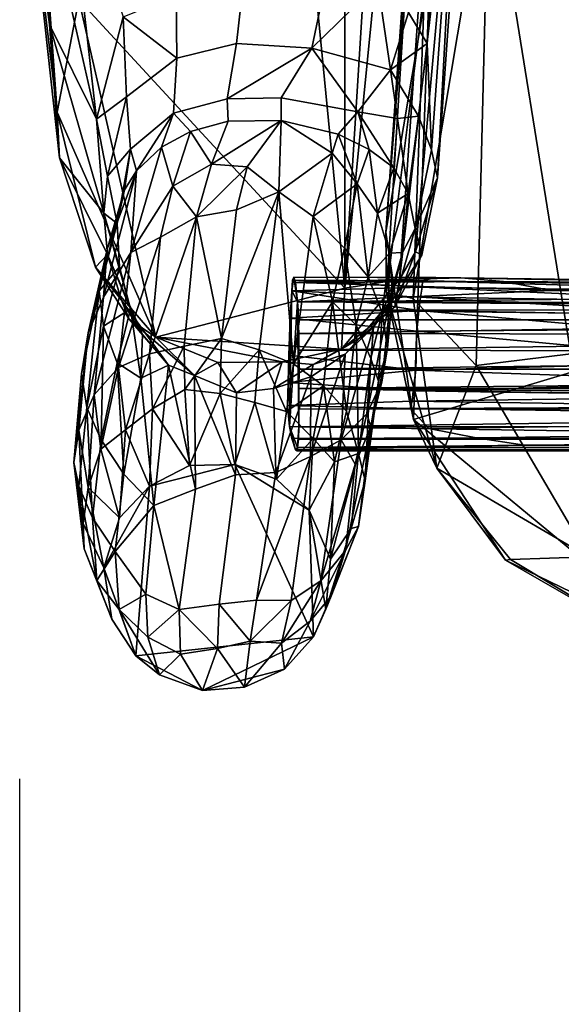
# Model space of a CAD drawing. Header units: millimetres. Extents: x -340 to 340, y -278 to 398.
# Tile 2 of 41: x -340 to -276, y -163 to -47. Entities that reach past the tile are written whole.
import ezdxf

# ---------------------------------------------------------------- set-up
doc = ezdxf.new("R2010")
doc.units = ezdxf.units.MM
doc.layers.add('Layer 01', color=7, linetype='Continuous', true_color=0x000000)
doc.styles.add('Default', font='arial.ttf')
doc.dimstyles.new('Default', dxfattribs={"dimscale": 10, "dimtxt": 2.5, "dimasz": 3, "dimexe": 1, "dimexo": 0.5, "dimgap": 0.8, "dimtad": 1, "dimtoh": 1, "dimzin": 1, "dimdsep": 46, "dimtxsty": 'Default', "dimcen": 2.5, "dimadec": 1, "dimazin": 1, "dimtfac": 1, "dimtdec": 4, "dimtix": 1, "dimtofl": 0, "dimtmove": 1, "dimatfit": 3, "dimfxl": 1, "dimtolj": 1, "dimtzin": 1, "dimarcsym": 0})

# ---------------------------------------------------------------- blocks, each defined once
blk = doc.blocks.new('*D1')
at = {"layer": 'Defpoints', "color": 0}
for p in [(-340.04, -131.34), (340.16, -131.34), (340.16, -268.34)]:
    blk.add_point(p, dxfattribs=at)
at = {"layer": 'Layer 01', "color": 0, "lineweight": -2}
for p, q in [((-340.04, -136.34), (-340.04, -278.34)), ((340.16, -136.34), (340.16, -278.34)), ((-310.04, -268.34), (310.16, -268.34))]:
    blk.add_line(p, q, dxfattribs=at)
at = {"layer": 'Layer 01', "color": 0}
for points in [[(-310.04, -263.34), (-310.04, -273.34), (-340.04, -268.34)], [(310.16, -273.34), (310.16, -263.34), (340.16, -268.34)]]:
    blk.add_solid(points, dxfattribs=at)
at = {"layer": 'Layer 01', "color": 0, "insert": (0.06, -247.58), "char_height": 25, "attachment_point": 5, "style": 'Default'}
blk.add_mtext('\\A1;680.20', dxfattribs=at)

msp = doc.modelspace()

# ---------------------------------------------------------------- linework, layer by layer
at = {"layer": 'Layer 01'}
for points in [[(-301.969, 58.17, 658.342), (-301.897, -78.745, 658.347), (-286.986, 159.279, 656.692)], [(-301.897, -78.745, 658.347), (-280.476, 137.17, 655.439), (-286.986, 159.279, 656.692)], [(-292.206, -50.031, 638.254), (-294.42, -46.373, 635.548), (-281.402, 142.078, 634.065), (-279.789, 135.3, 636.675)], [(-280.476, 137.17, 655.439), (-301.897, -78.745, 658.347), (-295.448, -77.732, 657.106)], [(-280.476, 137.17, 655.439), (-295.448, -77.732, 657.106), (-288.368, -17.009, 655.275)], [(-279.789, 135.3, 636.675), (-284.48, 36.874, 642.342), (-292.206, -50.031, 638.254)], [(-301.969, 58.17, 658.342), (-306.932, -26.895, 659.02), (-301.897, -78.745, 658.347)], [(-291.716, -62.517, 640.492), (-292.206, -50.031, 638.254), (-284.48, 36.874, 642.342)], [(-291.021, -65.775, 645.642), (-291.716, -62.517, 640.492), (-284.48, 36.874, 642.342), (-285.169, 17.201, 648.505)], [(-285.169, 17.201, 648.505), (-288.368, -17.009, 655.275), (-291.021, -65.775, 645.642)], [(-297.076, -72.181, 441.381), (-290.816, 6.892, 435.088), (-291.927, -41.331, 436.055)], [(-290.816, 6.892, 435.088), (-297.076, -72.181, 441.381), (-292.915, -14.069, 452.237)], [(-206.374, 0.216, 426.152), (-195.03, -64.575, 428.19), (-293.808, -94.168, 439.185), (-291.927, -41.331, 436.055)], [(-273.734, -4.292, 471.048), (-284.945, -26.885, 469.026), (-275.348, -86.45, 477.383)], [(-339.541, -25.272, 657.927), (-335.64, -58.093, 659), (-339.103, -9.445, 659.881)], [(-335.64, -58.093, 659), (-333.107, -44.849, 659.924), (-339.103, -9.445, 659.881)], [(-296.977, -79.231, 458.96), (-292.915, -14.069, 452.237), (-297.076, -72.181, 441.381)], [(-292.516, -43.547, 463.612), (-292.915, -14.069, 452.237), (-296.977, -79.231, 458.96)], [(-288.368, -17.009, 655.275), (-295.448, -77.732, 657.106), (-293.6, -74.493, 655.489)], [(-288.368, -17.009, 655.275), (-293.6, -74.493, 655.489), (-291.021, -65.775, 645.642)], [(-335.37, -63.463, 656.884), (-339.541, -25.272, 657.927), (-336.558, -47.793, 651.049)], [(-336.558, -47.793, 651.049), (-339.541, -25.272, 657.927), (-337.872, -28.738, 649.246)], [(-335.37, -63.463, 656.884), (-335.64, -58.093, 659), (-339.541, -25.272, 657.927)], [(-331.033, -58.899, 640.624), (-337.872, -28.738, 649.246), (-334.722, -26.163, 642.919)], [(-327.9, -46.914, 636.114), (-331.033, -58.899, 640.624), (-334.722, -26.163, 642.919)], [(-333.107, -44.849, 659.924), (-301.897, -78.745, 658.347), (-306.932, -26.895, 659.02)], [(-284.945, -26.885, 469.026), (-292.516, -43.547, 463.612), (-293.88, -79.943, 465.698)], [(-284.945, -26.885, 469.026), (-293.88, -79.943, 465.698), (-286.471, -87.819, 472.678)], [(-275.348, -86.45, 477.383), (-284.945, -26.885, 469.026), (-286.471, -87.819, 472.678)], [(-336.558, -47.793, 651.049), (-337.872, -28.738, 649.246), (-331.033, -58.899, 640.624)], [(-297.076, -72.181, 441.381), (-291.927, -41.331, 436.055), (-293.808, -94.168, 439.185)], [(-314.581, -50.014, 629.115), (-321.613, -51.733, 630.337), (-321.678, -44.409, 632.651), (-313.822, -43.046, 631.541)], [(-304.315, -43.614, 631.628), (-305.748, -50.585, 629.109), (-314.581, -50.014, 629.115), (-313.822, -43.046, 631.541)], [(-304.315, -43.614, 631.628), (-298.023, -42.975, 633.712), (-305.748, -50.585, 629.109)], [(-298.023, -42.975, 633.712), (-296.512, -53.135, 632.082), (-305.748, -50.585, 629.109)], [(-298.023, -42.975, 633.712), (-294.42, -46.373, 635.548), (-296.512, -53.135, 632.082)], [(-292.516, -43.547, 463.612), (-296.977, -79.231, 458.96), (-293.88, -79.943, 465.698)], [(-324.056, -84.511, 658.399), (-333.107, -44.849, 659.924), (-335.64, -58.093, 659)], [(-324.056, -84.511, 658.399), (-301.897, -78.745, 658.347), (-333.107, -44.849, 659.924)], [(-327.9, -46.914, 636.114), (-321.678, -44.409, 632.651), (-321.613, -51.733, 630.337)], [(-331.033, -58.899, 640.624), (-327.9, -46.914, 636.114), (-327.494, -56.291, 633.856)], [(-327.494, -56.291, 633.856), (-327.9, -46.914, 636.114), (-321.613, -51.733, 630.337)], [(-294.42, -46.373, 635.548), (-292.206, -50.031, 638.254), (-296.512, -53.135, 632.082)], [(-331.033, -58.899, 640.624), (-330.179, -69.951, 641.691), (-336.558, -47.793, 651.049)], [(-335.37, -63.463, 656.884), (-336.558, -47.793, 651.049), (-330.179, -69.951, 641.691)], [(-314.581, -50.014, 629.115), (-315.699, -56.521, 622.08), (-321.986, -58.198, 623.389), (-321.613, -51.733, 630.337)], [(-314.581, -50.014, 629.115), (-305.748, -50.585, 629.109), (-315.699, -56.521, 622.08)], [(-305.748, -50.585, 629.109), (-309.36, -56.4, 621.859), (-315.699, -56.521, 622.08)], [(-305.748, -50.585, 629.109), (-300.364, -58.036, 624.331), (-309.36, -56.4, 621.859)], [(-300.364, -58.036, 624.331), (-305.748, -50.585, 629.109), (-296.512, -53.135, 632.082)], [(-292.206, -50.031, 638.254), (-293.241, -58.565, 635.469), (-296.512, -53.135, 632.082)], [(-292.206, -50.031, 638.254), (-291.716, -62.517, 640.492), (-293.241, -58.565, 635.469)], [(-321.986, -58.198, 623.389), (-327.026, -62.424, 626.975), (-327.494, -56.291, 633.856), (-321.613, -51.733, 630.337)], [(-295.715, -58.848, 629.176), (-300.364, -58.036, 624.331), (-296.512, -53.135, 632.082)], [(-295.715, -58.848, 629.176), (-296.512, -53.135, 632.082), (-293.241, -58.565, 635.469)], [(-329.74, -65.614, 636.919), (-331.033, -58.899, 640.624), (-327.494, -56.291, 633.856)], [(-327.494, -56.291, 633.856), (-327.026, -62.424, 626.975), (-329.74, -65.614, 636.919)], [(-319.993, -60.354, 614.36), (-321.986, -58.198, 623.389), (-315.699, -56.521, 622.08), (-315.584, -59.126, 614.262)], [(-315.584, -59.126, 614.262), (-315.699, -56.521, 622.08), (-309.36, -56.4, 621.859), (-309.372, -59.054, 613.851)], [(-309.36, -56.4, 621.859), (-300.364, -58.036, 624.331), (-302.68, -60.682, 615.432), (-309.372, -59.054, 613.851)], [(-324.056, -84.511, 658.399), (-335.64, -58.093, 659), (-331.139, -76.26, 657.443)], [(-335.37, -63.463, 656.884), (-331.139, -76.26, 657.443), (-335.64, -58.093, 659)], [(-331.033, -58.899, 640.624), (-329.74, -65.614, 636.919), (-330.179, -69.951, 641.691)], [(-327.026, -62.424, 626.975), (-321.986, -58.198, 623.389), (-326.334, -64.955, 616.424)], [(-321.986, -58.198, 623.389), (-323.385, -62.191, 614.799), (-326.334, -64.955, 616.424)], [(-321.986, -58.198, 623.389), (-319.993, -60.354, 614.36), (-323.385, -62.191, 614.799)], [(-302.68, -60.682, 615.432), (-300.364, -58.036, 624.331), (-299.029, -62.459, 616.182)], [(-296.134, -64.605, 619.383), (-299.029, -62.459, 616.182), (-300.364, -58.036, 624.331)], [(-295.715, -58.848, 629.176), (-296.134, -64.605, 619.383), (-300.364, -58.036, 624.331)], [(-296.134, -64.605, 619.383), (-295.715, -58.848, 629.176), (-294.467, -67.629, 622.759)], [(-295.715, -58.848, 629.176), (-293.241, -58.565, 635.469), (-294.467, -67.629, 622.759)], [(-294.467, -67.629, 622.759), (-293.241, -58.565, 635.469), (-291.716, -62.517, 640.492), (-293.632, -71.721, 625.042)], [(-317.531, -64.171, 513.502), (-319.993, -60.354, 614.36), (-315.584, -59.126, 614.262)], [(-315.584, -59.126, 614.262), (-309.372, -59.054, 613.851), (-317.531, -64.171, 513.502)], [(-317.531, -64.171, 513.502), (-309.372, -59.054, 613.851), (-313.339, -64.501, 497.776)], [(-313.339, -64.501, 497.776), (-309.372, -59.054, 613.851), (-309.62, -67.421, 454.689)], [(-309.372, -59.054, 613.851), (-303.373, -62.908, 580.454), (-309.62, -67.421, 454.689)], [(-309.372, -59.054, 613.851), (-302.68, -60.682, 615.432), (-303.373, -62.908, 580.454)], [(-319.993, -60.354, 614.36), (-322.07, -66.757, 495.311), (-323.385, -62.191, 614.799)], [(-317.531, -64.171, 513.502), (-322.07, -66.757, 495.311), (-319.993, -60.354, 614.36)], [(-302.68, -60.682, 615.432), (-300.447, -66.515, 557.382), (-303.373, -62.908, 580.454)], [(-302.68, -60.682, 615.432), (-299.029, -62.459, 616.182), (-300.447, -66.515, 557.382)], [(-326.983, -74.545, 406.569), (-323.385, -62.191, 614.799), (-322.07, -66.757, 495.311)], [(-326.334, -64.955, 616.424), (-323.385, -62.191, 614.799), (-326.983, -74.545, 406.569)], [(-329.727, -74.784, 645.276), (-335.37, -63.463, 656.884), (-330.179, -69.951, 641.691)], [(-331.139, -76.26, 657.443), (-335.37, -63.463, 656.884), (-329.727, -74.784, 645.276)], [(-328.61, -71.148, 621.829), (-329.74, -65.614, 636.919), (-327.026, -62.424, 626.975)], [(-327.026, -62.424, 626.975), (-327.73, -67.209, 619.094), (-328.61, -71.148, 621.829)], [(-327.026, -62.424, 626.975), (-326.334, -64.955, 616.424), (-327.73, -67.209, 619.094)], [(-303.373, -62.908, 580.454), (-305.6, -70.322, 436.106), (-309.62, -67.421, 454.689)], [(-303.373, -62.908, 580.454), (-300.447, -66.515, 557.382), (-305.6, -70.322, 436.106)], [(-300.447, -66.515, 557.382), (-299.029, -62.459, 616.182), (-298.064, -69.951, 551.495)], [(-296.134, -64.605, 619.383), (-298.064, -69.951, 551.495), (-299.029, -62.459, 616.182)], [(-291.716, -62.517, 640.492), (-291.021, -65.775, 645.642), (-293.632, -71.721, 625.042)], [(-317.531, -64.171, 513.502), (-319.298, -70.378, 405.025), (-322.07, -66.757, 495.311)], [(-313.339, -64.501, 497.776), (-319.298, -70.378, 405.025), (-317.531, -64.171, 513.502)], [(-313.339, -64.501, 497.776), (-314.596, -69.544, 410.11), (-319.298, -70.378, 405.025)], [(-313.339, -64.501, 497.776), (-309.62, -67.421, 454.689), (-314.596, -69.544, 410.11)], [(-294.467, -67.629, 622.759), (-298.064, -69.951, 551.495), (-296.134, -64.605, 619.383)], [(-167.183, -126.776, 425.734), (-260.917, -121.369, 436.358), (-293.808, -94.168, 439.185), (-195.03, -64.575, 428.19)], [(-326.334, -64.955, 616.424), (-330.209, -79.805, 380.732), (-329.785, -74.176, 537.385)], [(-326.983, -74.545, 406.569), (-330.209, -79.805, 380.732), (-326.334, -64.955, 616.424)], [(-328.61, -71.148, 621.829), (-330.179, -69.951, 641.691), (-329.74, -65.614, 636.919)], [(-329.785, -74.176, 537.385), (-327.73, -67.209, 619.094), (-326.334, -64.955, 616.424)], [(-292.862, -74.886, 644.002), (-293.632, -71.721, 625.042), (-291.021, -65.775, 645.642)], [(-292.862, -74.886, 644.002), (-291.021, -65.775, 645.642), (-293.6, -74.493, 655.489)], [(-322.07, -66.757, 495.311), (-323.532, -72.77, 393.098), (-326.983, -74.545, 406.569)], [(-319.298, -70.378, 405.025), (-323.532, -72.77, 393.098), (-322.07, -66.757, 495.311)], [(-300.447, -66.515, 557.382), (-301.927, -74.059, 422.793), (-305.6, -70.322, 436.106)], [(-301.927, -74.059, 422.793), (-300.447, -66.515, 557.382), (-299.155, -77.421, 427.28)], [(-299.155, -77.421, 427.28), (-300.447, -66.515, 557.382), (-298.064, -69.951, 551.495)], [(-330.7, -79.055, 530.94), (-328.61, -71.148, 621.829), (-327.73, -67.209, 619.094)], [(-329.785, -74.176, 537.385), (-330.7, -79.055, 530.94), (-327.73, -67.209, 619.094)], [(-316.352, -84.664, 178.704), (-309.62, -67.421, 454.689), (-311.929, -85.984, 169.535)], [(-314.596, -69.544, 410.11), (-309.62, -67.421, 454.689), (-316.352, -84.664, 178.704)], [(-307.913, -87.628, 171.202), (-311.929, -85.984, 169.535), (-309.62, -67.421, 454.689)], [(-307.913, -87.628, 171.202), (-309.62, -67.421, 454.689), (-305.6, -70.322, 436.106)], [(-294.467, -67.629, 622.759), (-296.644, -74.65, 540.686), (-298.064, -69.951, 551.495)], [(-294.467, -67.629, 622.759), (-295.133, -74.562, 592.241), (-296.644, -74.65, 540.686)], [(-293.632, -71.721, 625.042), (-295.133, -74.562, 592.241), (-294.467, -67.629, 622.759)], [(-327.026, -81.169, 621.567), (-329.727, -74.784, 645.276), (-330.179, -69.951, 641.691)], [(-328.305, -76.242, 620.231), (-327.026, -81.169, 621.567), (-330.179, -69.951, 641.691)], [(-328.305, -76.242, 620.231), (-330.179, -69.951, 641.691), (-328.61, -71.148, 621.829)], [(-319.298, -70.378, 405.025), (-324.809, -86.458, 183.411), (-323.532, -72.77, 393.098)], [(-319.298, -70.378, 405.025), (-320.731, -85.542, 173.899), (-324.809, -86.458, 183.411)], [(-319.298, -70.378, 405.025), (-316.352, -84.664, 178.704), (-320.731, -85.542, 173.899)], [(-319.298, -70.378, 405.025), (-314.596, -69.544, 410.11), (-316.352, -84.664, 178.704)], [(-305.6, -70.322, 436.106), (-303.344, -80.353, 325.793), (-307.913, -87.628, 171.202)], [(-305.6, -70.322, 436.106), (-301.927, -74.059, 422.793), (-303.344, -80.353, 325.793)], [(-296.644, -74.65, 540.686), (-299.155, -77.421, 427.28), (-298.064, -69.951, 551.495)], [(-328.305, -76.242, 620.231), (-328.61, -71.148, 621.829), (-330.7, -79.055, 530.94)], [(-323.532, -72.77, 393.098), (-324.809, -86.458, 183.411), (-328.423, -88.046, 199.077)], [(-328.423, -88.046, 199.077), (-326.983, -74.545, 406.569), (-323.532, -72.77, 393.098)], [(-297.076, -72.181, 441.381), (-293.808, -94.168, 439.185), (-296.977, -79.231, 458.96)], [(-296.431, -79.279, 592.321), (-295.133, -74.562, 592.241), (-293.632, -71.721, 625.042), (-295.83, -79.438, 623.486)], [(-292.862, -74.886, 644.002), (-295.83, -79.438, 623.486), (-293.632, -71.721, 625.042)], [(-331.987, -83.992, 381.359), (-329.785, -74.176, 537.385), (-330.209, -79.805, 380.732)], [(-330.7, -79.055, 530.94), (-329.785, -74.176, 537.385), (-331.987, -83.992, 381.359)], [(-331.295, -91.26, 205.234), (-326.983, -74.545, 406.569), (-328.423, -88.046, 199.077)], [(-326.983, -74.545, 406.569), (-331.295, -91.26, 205.234), (-330.209, -79.805, 380.732)], [(-331.139, -76.26, 657.443), (-329.727, -74.784, 645.276), (-328.106, -80.151, 647.766)], [(-325.618, -84.182, 623.514), (-328.106, -80.151, 647.766), (-329.727, -74.784, 645.276)], [(-327.026, -81.169, 621.567), (-325.618, -84.182, 623.514), (-329.727, -74.784, 645.276)], [(-300.557, -83.099, 338.827), (-303.344, -80.353, 325.793), (-301.927, -74.059, 422.793)], [(-300.557, -83.099, 338.827), (-301.927, -74.059, 422.793), (-299.155, -77.421, 427.28)], [(-297.496, -81.634, 427.707), (-299.155, -77.421, 427.28), (-296.644, -74.65, 540.686)], [(-296.891, -85.781, 435.845), (-297.496, -81.634, 427.707), (-296.644, -74.65, 540.686)], [(-296.292, -79.462, 532.781), (-296.891, -85.781, 435.845), (-296.644, -74.65, 540.686)], [(-296.292, -79.462, 532.781), (-296.644, -74.65, 540.686), (-295.133, -74.562, 592.241)], [(-296.292, -79.462, 532.781), (-295.133, -74.562, 592.241), (-296.431, -79.279, 592.321)], [(-296.027, -80.938, 654.561), (-293.6, -74.493, 655.489), (-295.448, -77.732, 657.106)], [(-296.027, -80.938, 654.561), (-292.862, -74.886, 644.002), (-293.6, -74.493, 655.489)], [(-296.027, -80.938, 654.561), (-295.83, -79.438, 623.486), (-292.862, -74.886, 644.002)], [(-327.202, -82.378, 655.601), (-331.139, -76.26, 657.443), (-328.106, -80.151, 647.766)], [(-327.202, -82.378, 655.601), (-324.056, -84.511, 658.399), (-331.139, -76.26, 657.443)], [(-328.305, -76.242, 620.231), (-330.7, -79.055, 530.94), (-330.203, -83.216, 534.225)], [(-330.203, -83.216, 534.225), (-327.026, -81.169, 621.567), (-328.305, -76.242, 620.231)], [(-300.557, -83.099, 338.827), (-299.155, -77.421, 427.28), (-297.496, -81.634, 427.707), (-298.818, -86.977, 343.927)], [(-307.859, -77.432, 425.078), (-308.121, -79.073, 438.11), (-308.032, -77.803, 435.375)], [(-307.859, -77.432, 425.078), (-307.437, -80.329, 391.583), (-308.121, -79.073, 438.11)], [(-308.121, -79.073, 438.11), (-292.795, -78.609, 437.009), (-308.032, -77.803, 435.375)], [(-308.032, -77.803, 435.375), (-292.783, -77.862, 435.134), (-291.204, -77.509, 428.855), (-307.859, -77.432, 425.078)], [(-292.795, -78.609, 437.009), (-292.783, -77.862, 435.134), (-308.032, -77.803, 435.375)], [(-288.26, -77.532, 420.278), (-307.685, -78.077, 411.908), (-307.859, -77.432, 425.078)], [(-307.859, -77.432, 425.078), (-291.204, -77.509, 428.855), (-288.26, -77.532, 420.278)], [(-307.859, -77.432, 425.078), (-307.685, -78.077, 411.908), (-307.437, -80.329, 391.583)], [(-307.685, -78.077, 411.908), (-288.26, -77.532, 420.278), (-283.244, -77.978, 412.487)], [(-307.685, -78.077, 411.908), (-283.244, -77.978, 412.487), (-277.611, -79.005, 402.194)], [(-307.685, -78.077, 411.908), (-277.611, -79.005, 402.194), (-307.437, -80.329, 391.583)], [(-302.26, -85.905, 657.516), (-295.448, -77.732, 657.106), (-301.897, -78.745, 658.347)], [(-295.448, -77.732, 657.106), (-302.26, -85.905, 657.516), (-296.027, -80.938, 654.561)], [(-292.795, -78.609, 437.009), (-246.578, -79.244, 429.219), (-292.783, -77.862, 435.134)], [(-292.783, -77.862, 435.134), (-249.827, -78.537, 428.319), (-249.539, -78.281, 426.426), (-291.204, -77.509, 428.855)], [(-249.827, -78.537, 428.319), (-292.783, -77.862, 435.134), (-246.578, -79.244, 429.219)], [(-235.97, -78.253, 421.387), (-288.26, -77.532, 420.278), (-291.204, -77.509, 428.855), (-249.539, -78.281, 426.426)], [(-288.26, -77.532, 420.278), (-235.97, -78.253, 421.387), (-220.7, -78.42, 412.855), (-283.244, -77.978, 412.487)], [(-210.91, -78.808, 406.166), (-277.611, -79.005, 402.194), (-283.244, -77.978, 412.487), (-220.7, -78.42, 412.855)], [(-332.153, -92.753, 383.013), (-330.7, -79.055, 530.94), (-332.773, -88.812, 375.733)], [(-332.773, -88.812, 375.733), (-330.7, -79.055, 530.94), (-331.987, -83.992, 381.359)], [(-332.153, -92.753, 383.013), (-330.203, -83.216, 534.225), (-330.7, -79.055, 530.94)], [(-302.26, -85.905, 657.516), (-301.897, -78.745, 658.347), (-324.056, -84.511, 658.399)], [(-308.61, -92.504, 436.796), (-308.121, -79.073, 438.11), (-308.373, -94.974, 424.392)], [(-308.278, -82.246, 439.481), (-308.121, -79.073, 438.11), (-308.61, -92.504, 436.796)], [(-308.373, -94.974, 424.392), (-308.121, -79.073, 438.11), (-307.437, -80.329, 391.583)], [(-308.278, -82.246, 439.481), (-293.205, -81.374, 438.841), (-308.121, -79.073, 438.11)], [(-308.121, -79.073, 438.11), (-293.013, -79.784, 438.118), (-292.795, -78.609, 437.009)], [(-308.121, -79.073, 438.11), (-293.205, -81.374, 438.841), (-293.013, -79.784, 438.118)], [(-277.611, -79.005, 402.194), (-218.103, -79.507, 398.455), (-307.437, -80.329, 391.583)], [(-307.437, -80.329, 391.583), (-218.103, -79.507, 398.455), (-125.858, -80.638, 389.105)], [(-295.83, -79.438, 623.486), (-296.027, -80.938, 654.561), (-300.15, -84.612, 626.828)], [(-295.83, -79.438, 623.486), (-300.15, -84.612, 626.828), (-298.531, -83.317, 596.592)], [(-296.431, -79.279, 592.321), (-299.318, -93.492, 449.877), (-297.529, -89.721, 443.267)], [(-299.318, -93.492, 449.877), (-296.431, -79.279, 592.321), (-298.531, -83.317, 596.592)], [(-298.531, -83.317, 596.592), (-296.431, -79.279, 592.321), (-295.83, -79.438, 623.486)], [(-296.891, -85.781, 435.845), (-296.292, -79.462, 532.781), (-296.431, -79.279, 592.321), (-297.529, -89.721, 443.267)], [(-293.88, -79.943, 465.698), (-296.977, -79.231, 458.96), (-291.104, -99.855, 463.169)], [(-291.104, -99.855, 463.169), (-296.977, -79.231, 458.96), (-293.808, -94.168, 439.185)], [(-293.013, -79.784, 438.118), (-255.684, -80.326, 431.654), (-292.795, -78.609, 437.009)], [(-246.578, -79.244, 429.219), (-292.795, -78.609, 437.009), (-255.684, -80.326, 431.654)], [(-218.103, -79.507, 398.455), (-277.611, -79.005, 402.194), (-210.91, -78.808, 406.166)], [(-331.987, -83.992, 381.359), (-330.209, -79.805, 380.732), (-331.295, -91.26, 205.234), (-333.114, -95.411, 208.383)], [(-327.202, -82.378, 655.601), (-328.106, -80.151, 647.766), (-322.575, -87.761, 618.465)], [(-325.618, -84.182, 623.514), (-322.575, -87.761, 618.465), (-328.106, -80.151, 647.766)], [(-308.373, -94.974, 424.392), (-307.437, -80.329, 391.583), (-307.282, -95.016, 377.027)], [(-303.344, -80.353, 325.793), (-304.402, -90.208, 173.815), (-307.913, -87.628, 171.202)], [(-307.356, -81.292, 385.725), (-307.437, -80.329, 391.583), (-143.179, -81.47, 384.509)], [(-307.437, -80.329, 391.583), (-125.858, -80.638, 389.105), (-143.179, -81.47, 384.509)], [(-307.345, -82.459, 381.777), (-307.296, -86.022, 376.618), (-307.437, -80.329, 391.583)], [(-307.437, -80.329, 391.583), (-307.296, -86.022, 376.618), (-307.282, -95.016, 377.027)], [(-307.345, -82.459, 381.777), (-307.437, -80.329, 391.583), (-307.356, -81.292, 385.725)], [(-304.402, -90.208, 173.815), (-303.344, -80.353, 325.793), (-301.683, -93.167, 182.257)], [(-301.683, -93.167, 182.257), (-303.344, -80.353, 325.793), (-300.557, -83.099, 338.827)], [(-293.88, -79.943, 465.698), (-291.104, -99.855, 463.169), (-286.471, -87.819, 472.678)], [(-254.464, -82.03, 432.165), (-293.013, -79.784, 438.118), (-293.205, -81.374, 438.841)], [(-255.684, -80.326, 431.654), (-293.013, -79.784, 438.118), (-254.464, -82.03, 432.165)], [(-330.203, -83.216, 534.225), (-328.611, -87.493, 533.865), (-327.026, -81.169, 621.567)], [(-325.82, -89.31, 558.774), (-327.026, -81.169, 621.567), (-328.611, -87.493, 533.865)], [(-325.618, -84.182, 623.514), (-327.026, -81.169, 621.567), (-325.82, -89.31, 558.774)], [(-293.415, -83.8, 439.261), (-293.205, -81.374, 438.841), (-308.278, -82.246, 439.481)], [(-209.732, -82.477, 381.446), (-307.345, -82.459, 381.777), (-307.356, -81.292, 385.725)], [(-307.356, -81.292, 385.725), (-143.179, -81.47, 384.509), (-209.732, -82.477, 381.446)], [(-302.26, -85.905, 657.516), (-300.15, -84.612, 626.828), (-296.027, -80.938, 654.561)], [(-297.496, -81.634, 427.707), (-297.945, -89.647, 372.728), (-298.818, -86.977, 343.927)], [(-296.891, -85.781, 435.845), (-297.945, -89.647, 372.728), (-297.496, -81.634, 427.707)], [(-267.939, -83.611, 434.727), (-293.205, -81.374, 438.841), (-293.415, -83.8, 439.261)], [(-254.464, -82.03, 432.165), (-293.205, -81.374, 438.841), (-267.939, -83.611, 434.727)], [(-327.202, -82.378, 655.601), (-322.575, -87.761, 618.465), (-319.512, -89.009, 623.076)], [(-319.512, -89.009, 623.076), (-324.056, -84.511, 658.399), (-327.202, -82.378, 655.601)], [(-308.537, -89.814, 439.031), (-308.278, -82.246, 439.481), (-308.61, -92.504, 436.796)], [(-308.537, -89.814, 439.031), (-308.437, -86.617, 439.645), (-308.278, -82.246, 439.481)], [(-308.437, -86.617, 439.645), (-293.567, -88.363, 439.065), (-293.415, -83.8, 439.261), (-308.278, -82.246, 439.481)], [(-209.732, -82.477, 381.446), (-307.284, -84.075, 378.713), (-307.345, -82.459, 381.777)], [(-307.345, -82.459, 381.777), (-307.284, -84.075, 378.713), (-307.296, -86.022, 376.618)], [(-183.691, -84.257, 378.348), (-307.284, -84.075, 378.713), (-209.732, -82.477, 381.446)], [(-300.557, -83.099, 338.827), (-300.276, -98.146, 166.048), (-301.683, -93.167, 182.257)], [(-300.557, -83.099, 338.827), (-298.818, -86.977, 343.927), (-300.276, -98.146, 166.048)], [(-333.696, -99.214, 213.958), (-331.987, -83.992, 381.359), (-333.114, -95.411, 208.383)], [(-331.987, -83.992, 381.359), (-333.696, -99.214, 213.958), (-332.773, -88.812, 375.733)], [(-330.203, -83.216, 534.225), (-332.153, -92.753, 383.013), (-330.487, -96.528, 389.317)], [(-330.487, -96.528, 389.317), (-328.611, -87.493, 533.865), (-330.203, -83.216, 534.225)], [(-325.618, -84.182, 623.514), (-325.82, -89.31, 558.774), (-322.575, -87.761, 618.465)], [(-307.296, -86.022, 376.618), (-307.284, -84.075, 378.713), (-183.691, -84.257, 378.348)], [(-307.296, -86.022, 376.618), (-183.691, -84.257, 378.348), (-149.894, -86.274, 376.34)], [(-301.839, -86.468, 600.24), (-302.331, -96.533, 457.229), (-298.531, -83.317, 596.592)], [(-298.531, -83.317, 596.592), (-302.331, -96.533, 457.229), (-299.318, -93.492, 449.877)], [(-301.839, -86.468, 600.24), (-298.531, -83.317, 596.592), (-300.15, -84.612, 626.828)], [(-293.415, -83.8, 439.261), (-293.567, -88.363, 439.065), (-255.138, -87.362, 432.615)], [(-267.939, -83.611, 434.727), (-293.415, -83.8, 439.261), (-255.138, -87.362, 432.615)], [(-302.26, -85.905, 657.516), (-324.056, -84.511, 658.399), (-309.22, -87.391, 657.134)], [(-324.056, -84.511, 658.399), (-316.77, -87.47, 655.353), (-309.22, -87.391, 657.134)], [(-316.77, -87.47, 655.353), (-324.056, -84.511, 658.399), (-319.512, -89.009, 623.076)], [(-316.352, -84.664, 178.704), (-320.672, -90.636, 105.077), (-320.731, -85.542, 173.899)], [(-316.517, -91.112, 92.77), (-320.672, -90.636, 105.077), (-316.352, -84.664, 178.704)], [(-311.929, -85.984, 169.535), (-316.517, -91.112, 92.77), (-316.352, -84.664, 178.704)], [(-300.15, -84.612, 626.828), (-302.26, -85.905, 657.516), (-305.596, -87.709, 630.176)], [(-305.596, -87.709, 630.176), (-301.839, -86.468, 600.24), (-300.15, -84.612, 626.828)], [(-324.809, -86.458, 183.411), (-327.635, -95.359, 93.786), (-328.423, -88.046, 199.077)], [(-324.809, -86.458, 183.411), (-324.457, -92.906, 95.084), (-327.635, -95.359, 93.786)], [(-320.731, -85.542, 173.899), (-324.457, -92.906, 95.084), (-324.809, -86.458, 183.411)], [(-320.672, -90.636, 105.077), (-324.457, -92.906, 95.084), (-320.731, -85.542, 173.899)], [(-316.517, -91.112, 92.77), (-311.929, -85.984, 169.535), (-312.461, -92.143, 88.451)], [(-308.71, -93.217, 95.296), (-312.461, -92.143, 88.451), (-311.929, -85.984, 169.535)], [(-307.913, -87.628, 171.202), (-308.71, -93.217, 95.296), (-311.929, -85.984, 169.535)], [(-309.22, -87.391, 657.134), (-305.596, -87.709, 630.176), (-302.26, -85.905, 657.516)], [(-308.537, -89.814, 439.031), (-293.567, -88.363, 439.065), (-308.437, -86.617, 439.645)], [(-307.26, -88.245, 375.503), (-307.296, -86.022, 376.618), (-149.894, -86.274, 376.34)], [(-307.282, -95.016, 377.027), (-307.296, -86.022, 376.618), (-307.273, -90.5, 375.242)], [(-307.273, -90.5, 375.242), (-307.296, -86.022, 376.618), (-307.26, -88.245, 375.503)], [(-86.644, -88.243, 375.422), (-307.26, -88.245, 375.503), (-149.894, -86.274, 376.34)], [(-302.331, -96.533, 457.229), (-301.839, -86.468, 600.24), (-305.909, -98.514, 465.431)], [(-305.909, -98.514, 465.431), (-301.839, -86.468, 600.24), (-305.869, -89.166, 598.301)], [(-301.839, -86.468, 600.24), (-305.596, -87.709, 630.176), (-305.869, -89.166, 598.301)], [(-298.838, -95.035, 357.817), (-296.891, -85.781, 435.845), (-297.529, -89.721, 443.267)], [(-296.891, -85.781, 435.845), (-298.838, -95.035, 357.817), (-297.945, -89.647, 372.728)], [(-286.471, -87.819, 472.678), (-273.277, -110.288, 470.365), (-275.348, -86.45, 477.383)], [(-330.487, -96.528, 389.317), (-327.81, -100.581, 383.952), (-328.611, -87.493, 533.865)], [(-328.611, -87.493, 533.865), (-327.81, -100.581, 383.952), (-325.82, -89.31, 558.774)], [(-322.575, -87.761, 618.465), (-325.82, -89.31, 558.774), (-324.294, -104.259, 372.218)], [(-324.294, -104.259, 372.218), (-319.395, -102.333, 431.593), (-322.575, -87.761, 618.465)], [(-319.512, -89.009, 623.076), (-322.575, -87.761, 618.465), (-319.395, -102.333, 431.593)], [(-314.603, -91.006, 605.418), (-316.77, -87.47, 655.353), (-319.512, -89.009, 623.076)], [(-309.22, -87.391, 657.134), (-316.77, -87.47, 655.353), (-314.603, -91.006, 605.418)], [(-314.603, -91.006, 605.418), (-310.237, -90.504, 604.16), (-309.22, -87.391, 657.134)], [(-309.22, -87.391, 657.134), (-310.237, -90.504, 604.16), (-305.596, -87.709, 630.176)], [(-310.237, -90.504, 604.16), (-305.869, -89.166, 598.301), (-305.596, -87.709, 630.176)], [(-304.402, -90.208, 173.815), (-308.71, -93.217, 95.296), (-307.913, -87.628, 171.202)], [(-299.515, -101.341, 187.643), (-300.276, -98.146, 166.048), (-298.818, -86.977, 343.927)], [(-299.515, -101.341, 187.643), (-298.818, -86.977, 343.927), (-297.945, -89.647, 372.728)], [(-253.226, -89.781, 431.869), (-255.138, -87.362, 432.615), (-293.567, -88.363, 439.065)], [(-273.277, -110.288, 470.365), (-286.471, -87.819, 472.678), (-291.104, -99.855, 463.169)], [(-332.153, -92.753, 383.013), (-332.773, -88.812, 375.733), (-333.696, -99.214, 213.958), (-333.11, -101.997, 240.435)], [(-328.423, -88.046, 199.077), (-330.512, -97.634, 109.155), (-331.295, -91.26, 205.234)], [(-328.423, -88.046, 199.077), (-327.635, -95.359, 93.786), (-330.512, -97.634, 109.155)], [(-293.567, -88.363, 439.065), (-308.537, -89.814, 439.031), (-293.881, -90.774, 438.073)], [(306.289, -90.51, 375.237), (-307.273, -90.5, 375.242), (-86.644, -88.243, 375.422)], [(-86.644, -88.243, 375.422), (-307.273, -90.5, 375.242), (-307.26, -88.245, 375.503)], [(-293.567, -88.363, 439.065), (-293.881, -90.774, 438.073), (-253.226, -89.781, 431.869)], [(-327.81, -100.581, 383.952), (-324.294, -104.259, 372.218), (-325.82, -89.31, 558.774)], [(-314.712, -100.655, 466.976), (-319.512, -89.009, 623.076), (-319.395, -102.333, 431.593)], [(-314.712, -100.655, 466.976), (-314.603, -91.006, 605.418), (-319.512, -89.009, 623.076)], [(-305.869, -89.166, 598.301), (-310.237, -90.504, 604.16), (-309.98, -100.392, 462.389)], [(-305.909, -98.514, 465.431), (-305.869, -89.166, 598.301), (-309.98, -100.392, 462.389)], [(-293.881, -90.774, 438.073), (-308.537, -89.814, 439.031), (-308.61, -92.504, 436.796), (-293.983, -91.996, 436.998)], [(-297.945, -89.647, 372.728), (-298.838, -95.035, 357.817), (-299.515, -101.341, 187.643)], [(-299.318, -93.492, 449.877), (-298.838, -95.035, 357.817), (-297.529, -89.721, 443.267)], [(-253.226, -89.781, 431.869), (-293.881, -90.774, 438.073), (-251.726, -91.403, 430.93)], [(-333.114, -95.411, 208.383), (-331.295, -91.26, 205.234), (-332.005, -102.143, 98.868)], [(-331.295, -91.26, 205.234), (-330.512, -97.634, 109.155), (-332.005, -102.143, 98.868)], [(-320.101, -99.568, 1.321), (-324.457, -92.906, 95.084), (-320.672, -90.636, 105.077)], [(-316.517, -91.112, 92.77), (-320.101, -99.568, 1.321), (-320.672, -90.636, 105.077)], [(-316.517, -91.112, 92.77), (-314.797, -99.446, 0.062), (-320.101, -99.568, 1.321)], [(-316.517, -91.112, 92.77), (-312.461, -92.143, 88.451), (-314.797, -99.446, 0.062)], [(-314.603, -91.006, 605.418), (-314.712, -100.655, 466.976), (-309.98, -100.392, 462.389), (-310.237, -90.504, 604.16)], [(-308.71, -93.217, 95.296), (-304.402, -90.208, 173.815), (-305.616, -96.38, 88.225)], [(-307.273, -90.5, 375.242), (-307.275, -92.93, 375.73), (-307.282, -95.016, 377.027)], [(-307.273, -90.5, 375.242), (-158.794, -92.878, 375.617), (-307.275, -92.93, 375.73)], [(-307.273, -90.5, 375.242), (306.289, -90.51, 375.237), (-16.865, -92.84, 375.574)], [(-16.865, -92.84, 375.574), (-158.794, -92.878, 375.617), (-307.273, -90.5, 375.242)], [(-304.402, -90.208, 173.815), (-303.099, -99.13, 95.36), (-305.616, -96.38, 88.225)], [(-301.683, -93.167, 182.257), (-303.099, -99.13, 95.36), (-304.402, -90.208, 173.815)], [(-293.983, -91.996, 436.998), (-251.726, -91.403, 430.93), (-293.881, -90.774, 438.073)], [(-312.461, -92.143, 88.451), (-309.914, -101.161, 1.233), (-314.797, -99.446, 0.062)], [(-308.71, -93.217, 95.296), (-309.914, -101.161, 1.233), (-312.461, -92.143, 88.451)], [(-308.61, -92.504, 436.796), (-294.198, -92.879, 435.22), (-293.983, -91.996, 436.998)], [(-250.718, -92.679, 429.771), (-293.983, -91.996, 436.998), (-294.198, -92.879, 435.22)], [(-250.718, -92.679, 429.771), (-251.726, -91.403, 430.93), (-293.983, -91.996, 436.998)], [(-333.11, -101.997, 240.435), (-331.507, -105.709, 246.668), (-332.153, -92.753, 383.013)], [(-330.487, -96.528, 389.317), (-332.153, -92.753, 383.013), (-331.507, -105.709, 246.668)], [(-324.457, -92.906, 95.084), (-324.804, -101.979, 0.121), (-327.635, -95.359, 93.786)], [(-320.101, -99.568, 1.321), (-324.804, -101.979, 0.121), (-324.457, -92.906, 95.084)], [(-308.71, -93.217, 95.296), (-305.616, -96.38, 88.225), (-309.914, -101.161, 1.233)], [(-308.373, -94.974, 424.392), (-292.044, -95.208, 422.94), (-294.198, -92.879, 435.22), (-308.61, -92.504, 436.796)], [(-135.239, -94.84, 376.596), (-307.282, -95.016, 377.027), (-158.794, -92.878, 375.617)], [(-158.794, -92.878, 375.617), (-307.282, -95.016, 377.027), (-307.275, -92.93, 375.73)], [(-300.276, -98.146, 166.048), (-303.099, -99.13, 95.36), (-301.683, -93.167, 182.257)], [(-299.318, -93.492, 449.877), (-302.331, -96.533, 457.229), (-300.654, -99.383, 354.476)], [(-300.654, -99.383, 354.476), (-298.838, -95.035, 357.817), (-299.318, -93.492, 449.877)], [(-250.718, -92.679, 429.771), (-294.198, -92.879, 435.22), (-253.034, -93.427, 428.57)], [(-252.885, -94.658, 422.772), (-253.034, -93.427, 428.57), (-294.198, -92.879, 435.22), (-292.044, -95.208, 422.94)], [(-293.808, -94.168, 439.185), (-260.917, -121.369, 436.358), (-283.024, -110.675, 440.102)], [(-293.808, -94.168, 439.185), (-283.024, -110.675, 440.102), (-291.104, -99.855, 463.169)], [(-245.905, -95.776, 415.828), (-252.885, -94.658, 422.772), (-292.044, -95.208, 422.94), (-286.46, -96.315, 413.737)], [(-333.114, -95.411, 208.383), (-332.572, -106.345, 96.348), (-333.696, -99.214, 213.958)], [(-332.005, -102.143, 98.868), (-332.572, -106.345, 96.348), (-333.114, -95.411, 208.383)], [(-327.635, -95.359, 93.786), (-328.34, -105.68, 1.982), (-330.512, -97.634, 109.155)], [(-327.635, -95.359, 93.786), (-324.804, -101.979, 0.121), (-328.34, -105.68, 1.982)], [(-308.373, -94.974, 424.392), (-308.102, -96.4, 412.15), (-286.46, -96.315, 413.737), (-292.044, -95.208, 422.94)], [(-307.282, -95.016, 377.027), (-307.419, -97.426, 382.583), (-308.373, -94.974, 424.392)], [(-308.373, -94.974, 424.392), (-307.671, -97.701, 392.894), (-308.102, -96.4, 412.15)], [(-307.419, -97.426, 382.583), (-307.671, -97.701, 392.894), (-308.373, -94.974, 424.392)], [(-307.316, -96.499, 379.281), (-307.419, -97.426, 382.583), (-307.282, -95.016, 377.027)], [(-307.282, -95.016, 377.027), (-209.507, -96.472, 379.052), (-307.316, -96.499, 379.281)], [(-135.239, -94.84, 376.596), (-209.507, -96.472, 379.052), (-307.282, -95.016, 377.027)], [(-298.838, -95.035, 357.817), (-301.811, -109.542, 194.031), (-300.276, -106.695, 171.934)], [(-300.654, -99.383, 354.476), (-301.811, -109.542, 194.031), (-298.838, -95.035, 357.817)], [(-298.838, -95.035, 357.817), (-300.276, -106.695, 171.934), (-299.515, -101.341, 187.643)], [(-195.313, -96.758, 405.492), (-245.905, -95.776, 415.828), (-286.46, -96.315, 413.737)], [(-328.849, -109.654, 242.353), (-327.81, -100.581, 383.952), (-330.487, -96.528, 389.317), (-331.507, -105.709, 246.668)], [(-309.914, -101.161, 1.233), (-305.616, -96.38, 88.225), (-306.06, -104.789, 0.175)], [(-304.703, -113.075, 194.614), (-302.331, -96.533, 457.229), (-305.909, -98.514, 465.431), (-308.173, -115.411, 199.826)], [(-308.102, -96.4, 412.15), (-307.671, -97.701, 392.894), (-280.786, -97.149, 402.995), (-286.46, -96.315, 413.737)], [(-307.419, -97.426, 382.583), (-307.316, -96.499, 379.281), (-209.507, -96.472, 379.052)], [(-122.322, -97.382, 380.88), (-307.419, -97.426, 382.583), (-209.507, -96.472, 379.052)], [(-303.099, -99.13, 95.36), (-306.06, -104.789, 0.175), (-305.616, -96.38, 88.225)], [(-300.654, -99.383, 354.476), (-302.331, -96.533, 457.229), (-304.703, -113.075, 194.614)], [(-286.46, -96.315, 413.737), (-280.786, -97.149, 402.995), (-195.313, -96.758, 405.492)], [(-280.786, -97.149, 402.995), (-146.859, -97.514, 395.989), (-195.313, -96.758, 405.492)], [(-328.34, -105.68, 1.982), (-332.005, -102.143, 98.868), (-330.512, -97.634, 109.155)], [(-280.786, -97.149, 402.995), (-307.671, -97.701, 392.894), (-146.859, -97.514, 395.989)], [(-307.419, -97.426, 382.583), (-307.485, -97.825, 386.426), (-307.671, -97.701, 392.894)], [(-133.755, -97.835, 389.866), (-146.859, -97.514, 395.989), (-307.671, -97.701, 392.894), (-307.485, -97.825, 386.426)], [(-8.918, -97.758, 383.535), (-307.485, -97.825, 386.426), (-307.419, -97.426, 382.583)], [(-133.755, -97.835, 389.866), (-307.485, -97.825, 386.426), (-8.918, -97.758, 383.535)], [(-307.419, -97.426, 382.583), (-122.322, -97.382, 380.88), (-8.918, -97.758, 383.535)], [(-300.276, -98.146, 166.048), (-301.145, -106.965, 97.58), (-303.565, -110.555, 1.206)], [(-303.099, -99.13, 95.36), (-300.276, -98.146, 166.048), (-303.565, -110.555, 1.206)], [(-299.515, -101.341, 187.643), (-301.145, -106.965, 97.58), (-300.276, -98.146, 166.048)], [(-333.696, -99.214, 213.958), (-332.473, -109.341, 115.877), (-333.11, -101.997, 240.435)], [(-333.696, -99.214, 213.958), (-332.572, -106.345, 96.348), (-332.473, -109.341, 115.877)], [(-308.173, -115.411, 199.826), (-305.909, -98.514, 465.431), (-312.267, -115.364, 228.242)], [(-305.909, -98.514, 465.431), (-309.98, -100.392, 462.389), (-312.267, -115.364, 228.242)], [(-303.099, -99.13, 95.36), (-303.565, -110.555, 1.206), (-306.06, -104.789, 0.175)], [(-326.407, -121.879, 0.044), (-324.804, -101.979, 0.121), (-314.797, -99.446, 0.062), (-305.577, -119.663, 0.055)], [(-324.804, -101.979, 0.121), (-320.101, -99.568, 1.321), (-314.797, -99.446, 0.062)], [(-314.712, -100.655, 466.976), (-316.646, -115.817, 229.182), (-312.267, -115.364, 228.242), (-309.98, -100.392, 462.389)], [(-306.06, -104.789, 0.175), (-314.797, -99.446, 0.062), (-309.914, -101.161, 1.233)], [(-306.06, -104.789, 0.175), (-305.577, -119.663, 0.055), (-314.797, -99.446, 0.062)], [(-301.811, -109.542, 194.031), (-300.654, -99.383, 354.476), (-304.703, -113.075, 194.614)], [(-273.277, -110.288, 470.365), (-291.104, -99.855, 463.169), (-282.438, -110.584, 458.773)], [(-282.438, -110.584, 458.773), (-291.104, -99.855, 463.169), (-283.024, -110.675, 440.102)], [(-328.849, -109.654, 242.353), (-324.294, -104.259, 372.218), (-327.81, -100.581, 383.952)], [(-314.712, -100.655, 466.976), (-319.395, -102.333, 431.593), (-321.337, -116.465, 206.802), (-316.646, -115.817, 229.182)], [(-301.145, -106.965, 97.58), (-299.515, -101.341, 187.643), (-300.276, -106.695, 171.934)], [(-331.507, -105.709, 246.668), (-333.11, -101.997, 240.435), (-330.994, -113.039, 124.202)], [(-330.994, -113.039, 124.202), (-333.11, -101.997, 240.435), (-332.473, -109.341, 115.877)], [(-332.005, -102.143, 98.868), (-330.158, -111.559, 0.569), (-332.572, -106.345, 96.348)], [(-332.005, -102.143, 98.868), (-328.34, -105.68, 1.982), (-330.158, -111.559, 0.569)], [(-326.407, -121.879, 0.044), (-330.158, -111.559, 0.569), (-324.804, -101.979, 0.121)], [(-330.158, -111.559, 0.569), (-328.34, -105.68, 1.982), (-324.804, -101.979, 0.121)], [(-319.395, -102.333, 431.593), (-324.294, -104.259, 372.218), (-321.337, -116.465, 206.802)], [(-328.849, -109.654, 242.353), (-325.251, -114.659, 207.607), (-324.294, -104.259, 372.218)], [(-324.294, -104.259, 372.218), (-325.251, -114.659, 207.607), (-321.337, -116.465, 206.802)], [(-306.06, -104.789, 0.175), (-303.565, -110.555, 1.206), (-304.109, -116.409, 0.611)], [(-305.577, -119.663, 0.055), (-306.06, -104.789, 0.175), (-304.109, -116.409, 0.611)], [(-330.994, -113.039, 124.202), (-328.849, -109.654, 242.353), (-331.507, -105.709, 246.668)], [(-330.158, -111.559, 0.569), (-329.227, -117.593, 1.947), (-332.473, -109.341, 115.877), (-332.572, -106.345, 96.348)], [(-304.109, -116.409, 0.611), (-301.145, -106.965, 97.58), (-300.276, -106.695, 171.934)], [(-303.485, -114.88, 94.677), (-304.109, -116.409, 0.611), (-300.276, -106.695, 171.934)], [(-301.145, -106.965, 97.58), (-304.109, -116.409, 0.611), (-303.565, -110.555, 1.206)], [(-301.811, -109.542, 194.031), (-303.485, -114.88, 94.677), (-300.276, -106.695, 171.934)], [(-332.473, -109.341, 115.877), (-329.227, -117.593, 1.947), (-330.994, -113.039, 124.202)], [(-330.994, -113.039, 124.202), (-328.345, -116.468, 123.222), (-328.849, -109.654, 242.353)], [(-325.251, -114.659, 207.607), (-328.849, -109.654, 242.353), (-328.345, -116.468, 123.222)], [(-305.942, -117.815, 99.545), (-301.811, -109.542, 194.031), (-304.703, -113.075, 194.614)], [(-305.942, -117.815, 99.545), (-303.485, -114.88, 94.677), (-301.811, -109.542, 194.031)], [(-267.207, -119.729, 457.776), (-282.438, -110.584, 458.773), (-283.024, -110.675, 440.102)], [(-267.207, -119.729, 457.776), (-283.024, -110.675, 440.102), (-260.917, -121.369, 436.358)], [(-273.277, -110.288, 470.365), (-282.438, -110.584, 458.773), (-267.207, -119.729, 457.776)], [(-326.407, -121.879, 0.044), (-329.227, -117.593, 1.947), (-330.158, -111.559, 0.569)], [(-330.994, -113.039, 124.202), (-329.227, -117.593, 1.947), (-326.407, -121.879, 0.044), (-328.345, -116.468, 123.222)], [(-304.703, -113.075, 194.614), (-308.173, -115.411, 199.826), (-309.306, -120.42, 96.812)], [(-305.942, -117.815, 99.545), (-304.703, -113.075, 194.614), (-309.306, -120.42, 96.812)], [(-328.345, -116.468, 123.222), (-324.994, -119.689, 106.576), (-325.251, -114.659, 207.607)], [(-321.337, -116.465, 206.802), (-325.251, -114.659, 207.607), (-324.994, -119.689, 106.576)], [(-316.646, -115.817, 229.182), (-312.997, -120.18, 137.607), (-312.267, -115.364, 228.242)], [(-308.173, -115.411, 199.826), (-312.267, -115.364, 228.242), (-312.997, -120.18, 137.607)], [(-309.306, -120.42, 96.812), (-308.173, -115.411, 199.826), (-312.997, -120.18, 137.607)], [(-305.577, -119.663, 0.055), (-303.485, -114.88, 94.677), (-305.942, -117.815, 99.545), (-308.965, -123.447, 1.225)], [(-303.485, -114.88, 94.677), (-305.577, -119.663, 0.055), (-304.109, -116.409, 0.611)], [(-323.65, -124.116, 0.825), (-328.345, -116.468, 123.222), (-326.407, -121.879, 0.044)], [(-328.345, -116.468, 123.222), (-323.65, -124.116, 0.825), (-324.994, -119.689, 106.576)], [(-321.337, -116.465, 206.802), (-324.994, -119.689, 106.576), (-321.164, -121.711, 97.957)], [(-321.337, -116.465, 206.802), (-316.84, -121.034, 129.027), (-316.646, -115.817, 229.182)], [(-321.164, -121.711, 97.957), (-316.84, -121.034, 129.027), (-321.337, -116.465, 206.802)], [(-312.997, -120.18, 137.607), (-316.646, -115.817, 229.182), (-316.84, -121.034, 129.027)], [(-305.942, -117.815, 99.545), (-309.306, -120.42, 96.812), (-308.965, -123.447, 1.225)], [(-318.565, -125.975, 0.157), (-326.407, -121.879, 0.044), (-305.577, -119.663, 0.055)], [(-324.994, -119.689, 106.576), (-323.65, -124.116, 0.825), (-321.164, -121.711, 97.957)], [(-318.565, -125.975, 0.157), (-305.577, -119.663, 0.055), (-308.965, -123.447, 1.225)], [(-318.565, -125.975, 0.157), (-316.84, -121.034, 129.027), (-321.164, -121.711, 97.957)], [(-316.84, -121.034, 129.027), (-318.565, -125.975, 0.157), (-313.641, -125.582, 1.366)], [(-313.641, -125.582, 1.366), (-312.997, -120.18, 137.607), (-316.84, -121.034, 129.027)], [(-309.306, -120.42, 96.812), (-312.997, -120.18, 137.607), (-313.641, -125.582, 1.366)], [(-308.965, -123.447, 1.225), (-309.306, -120.42, 96.812), (-313.641, -125.582, 1.366)], [(-318.565, -125.975, 0.157), (-323.65, -124.116, 0.825), (-326.407, -121.879, 0.044)], [(-323.65, -124.116, 0.825), (-318.565, -125.975, 0.157), (-321.164, -121.711, 97.957)], [(-318.565, -125.975, 0.157), (-308.965, -123.447, 1.225), (-313.641, -125.582, 1.366)]]:
    msp.add_3dface(points, dxfattribs=at)

# ---------------------------------------------------------------- dimensions: what is measured, and where the dimension line sits
dim = msp.add_linear_dim(base=(340.164, -268.345, 0.037), p1=(-340.036, -131.345, 0.037), p2=(340.164, -131.345, 0.037), dimstyle='Default', override={"dimscale": 10, "dimtxt": 2.5, "dimasz": 3, "dimexe": 1, "dimexo": 0.5, "dimgap": 0.8, "dimtad": 1, "dimtih": 0, "dimtoh": 0, "dimdec": 2, "dimlfac": 1, "dimzin": 1, "dimtxsty": 'Default', "dimsah": 0, "dimcen": 2.5, "dimadec": 1, "dimazin": 1, "dimtix": 0, "dimtmove": 0, "dimtzin": 1}, dxfattribs=at)
dim.commit()
dim.dimension.update_dxf_attribs({"geometry": '*D1', "text_midpoint": (0.064, -247.582, 0.037)})

doc.saveas('drawing.dxf')
